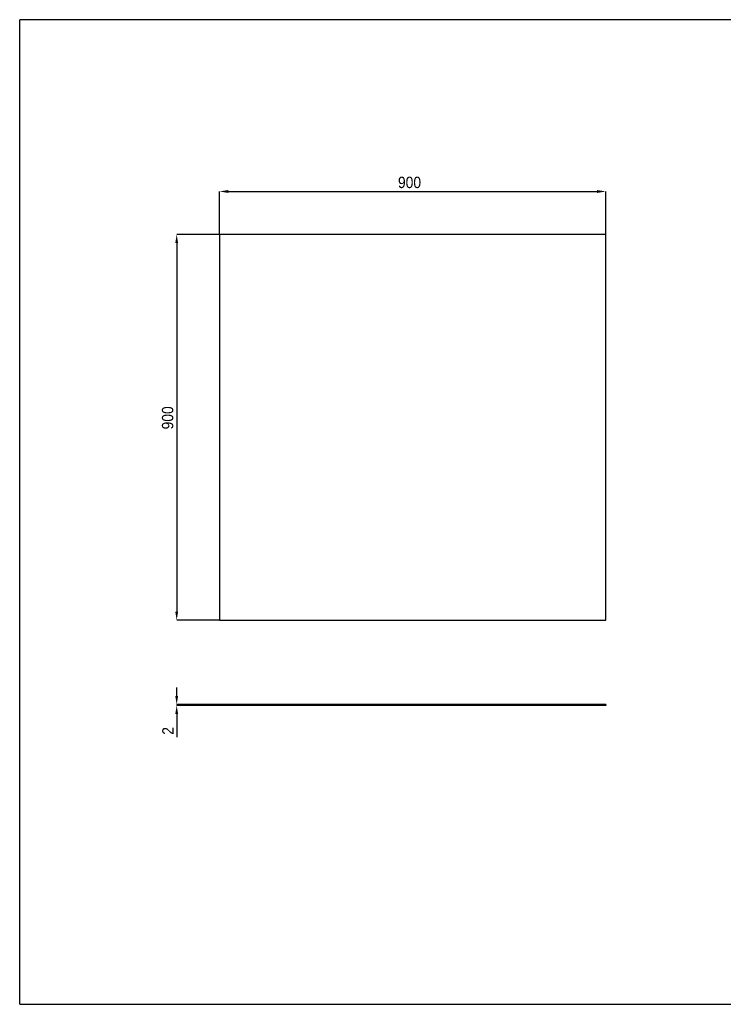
# Model space of a CAD drawing. Header units: millimetres. Extents: x 22 to 3302, y 20 to 2316.
# Tile 1 of 2: x 22 to 1662, y 20 to 2316. Entities that reach past the tile are written whole.
import ezdxf

# ---------------------------------------------------------------- set-up
doc = ezdxf.new("R2010")
doc.units = ezdxf.units.MM
doc.header["$LTSCALE"] = 10
doc.header["$PDSIZE"] = -1
doc.linetypes.add('SLD-Solido', pattern=[0])
doc.layers.add('QUOTE', color=1, linetype='SLD-Solido')
doc.layers.add('SCHIZZI', color=9, linetype='Continuous')
doc.styles.add('SLDTEXTSTYLE0', font='Gothic.ttf', dxfattribs={"width": 0.913})
doc.dimstyles.new('SLDDIMSTYLE0', dxfattribs={"dimtxt": 26.458333, "dimasz": 20, "dimexe": 0, "dimexo": 0.0625, "dimgap": 6.614583, "dimtad": 1, "dimdec": 1, "dimrnd": 1e-09, "dimzin": 12, "dimdsep": 46, "dimtxsty": 'SLDTEXTSTYLE0', "dimsah": 1, "dimcen": 0.09, "dimadec": 0, "dimazin": 3, "dimtfac": 1, "dimtdec": 1, "dimtofl": 0, "dimtmove": 0, "dimatfit": 3, "dimfxl": 0, "dimfrac": 2, "dimtolj": 1, "dimtzin": 12, "dimarcsym": 0})
doc.dimstyles.new('SLDDIMSTYLE1', dxfattribs={"dimtxt": 26.458333, "dimasz": 20, "dimexe": 0, "dimexo": 0.0625, "dimgap": 6.614583, "dimtad": 1, "dimdec": 1, "dimrnd": 1e-09, "dimzin": 12, "dimdsep": 46, "dimtxsty": 'SLDTEXTSTYLE0', "dimsah": 1, "dimcen": 0.09, "dimadec": 0, "dimazin": 3, "dimtfac": 1, "dimtdec": 1, "dimtmove": 0, "dimatfit": 0, "dimfxl": 0, "dimfrac": 2, "dimtolj": 1, "dimtzin": 12, "dimarcsym": 0})

# ---------------------------------------------------------------- blocks, each defined once
blk = doc.blocks.new('_D')
at = {"layer": 'Defpoints', "color": 0}
for p in [(1387.9, 1915.7), (487.9, 1815.7), (1387.9, 1815.7)]:
    blk.add_point(p, dxfattribs=at)
at = {"layer": 'QUOTE', "color": 0, "lineweight": -2}
for p, q in [((487.9, 1815.7), (487.9, 1915.7)), ((507.9, 1915.7), (1367.9, 1915.7)), ((1387.9, 1815.7), (1387.9, 1915.7))]:
    blk.add_line(p, q, dxfattribs=at)
at = {"layer": 'QUOTE', "color": 0}
for points in [[(507.9, 1919), (507.9, 1912.3), (487.9, 1915.7)], [(1367.9, 1919), (1367.9, 1912.3), (1387.9, 1915.7)]]:
    blk.add_solid(points, dxfattribs=at)
at = {"layer": 'QUOTE', "color": 0, "insert": (930.6, 1950.1), "char_height": 26.46, "attachment_point": 2, "style": 'SLDTEXTSTYLE0'}
blk.add_mtext('\\A1;900', dxfattribs=at)
blk = doc.blocks.new('_D_1')
at = {"layer": 'Defpoints', "color": 0}
for p in [(487.9, 1815.7), (387.9, 915.7), (487.9, 915.7)]:
    blk.add_point(p, dxfattribs=at)
at = {"layer": 'QUOTE', "color": 0, "lineweight": -2}
for p, q in [((487.8, 1815.7), (387.9, 1815.7)), ((387.9, 1795.7), (387.9, 935.7)), ((487.8, 915.7), (387.9, 915.7))]:
    blk.add_line(p, q, dxfattribs=at)
at = {"layer": 'QUOTE', "color": 0}
for points in [[(384.6, 1795.7), (391.2, 1795.7), (387.9, 1815.7)], [(384.6, 935.7), (391.2, 935.7), (387.9, 915.7)]]:
    blk.add_solid(points, dxfattribs=at)
at = {"layer": 'QUOTE', "color": 0, "insert": (353.5, 1387.8), "char_height": 26.46, "attachment_point": 2, "rotation": 90, "style": 'SLDTEXTSTYLE0'}
blk.add_mtext('\\A1;900', dxfattribs=at)
blk = doc.blocks.new('_D_3')
at = {"layer": 'Defpoints', "color": 0}
for p in [(387.9, 719.4), (487.9, 719.4), (487.9, 717.4)]:
    blk.add_point(p, dxfattribs=at)
at = {"layer": 'QUOTE', "color": 0, "lineweight": -2}
for p, q in [((387.9, 739.4), (387.9, 759.4)), ((487.8, 719.4), (387.9, 719.4)), ((387.9, 719.4), (387.9, 717.4)), ((487.8, 717.4), (387.9, 717.4)), ((387.9, 697.4), (387.9, 643))]:
    blk.add_line(p, q, dxfattribs=at)
at = {"layer": 'QUOTE', "color": 0}
for points in [[(384.6, 739.4), (391.2, 739.4), (387.9, 719.4)], [(384.6, 697.4), (391.2, 697.4), (387.9, 717.4)]]:
    blk.add_solid(points, dxfattribs=at)
at = {"layer": 'QUOTE', "color": 0, "insert": (354.2, 657.8), "char_height": 26.46, "attachment_point": 2, "rotation": 90, "style": 'SLDTEXTSTYLE0'}
blk.add_mtext('\\A1;2', dxfattribs=at)

msp = doc.modelspace()

# ---------------------------------------------------------------- linework, layer by layer
for p, q in [((1387.91, 1815.68), (487.91, 1815.68)), ((487.91, 1815.68), (487.91, 915.68)), ((1387.91, 915.68), (1387.91, 1815.68)), ((487.91, 915.68), (1387.91, 915.68)), ((487.91, 719.37), (487.91, 717.37)), ((1387.91, 719.37), (487.91, 719.37)), ((1387.91, 717.37), (487.91, 717.37)), ((1387.91, 719.37), (1387.91, 717.37))]:
    msp.add_line(p, q)
at = {"layer": 'SCHIZZI'}
for p in [(21.98, 20.27), (3301.83, 2316.27)]:
    msp.add_line(p, (21.98, 2316.27), dxfattribs=at)
at = {"layer": 'SCHIZZI', "color": 7}
msp.add_line((21.98, 20.27), (3301.98, 20.27), dxfattribs=at)

# ---------------------------------------------------------------- dimensions: what is measured, and where the dimension line sits
at = {"layer": 'QUOTE'}
dim = msp.add_linear_dim(base=(1387.91, 1915.68), p1=(487.91, 1815.68), p2=(1387.91, 1815.68), dimstyle='SLDDIMSTYLE0', dxfattribs=at)
dim.commit()
dim.dimension.update_dxf_attribs({"geometry": '_D', "text_midpoint": (930.56, 1915.68), "dimtype": 160})
for base, p1, p2, dimstyle, picture, middle in [((387.91, 915.68), (487.91, 1815.68), (487.91, 915.68), 'SLDDIMSTYLE0', '_D_1', (387.91, 1387.82)), ((387.91, 719.37), (487.91, 717.37), (487.91, 719.37), 'SLDDIMSTYLE1', '_D_3', (387.91, 657.85))]:
    dim = msp.add_linear_dim(base=base, p1=p1, p2=p2, angle=90, dimstyle=dimstyle, dxfattribs=at)
    dim.commit()
    dim.dimension.update_dxf_attribs({"geometry": picture, "text_midpoint": middle, "dimtype": 160})

doc.saveas('drawing.dxf')
